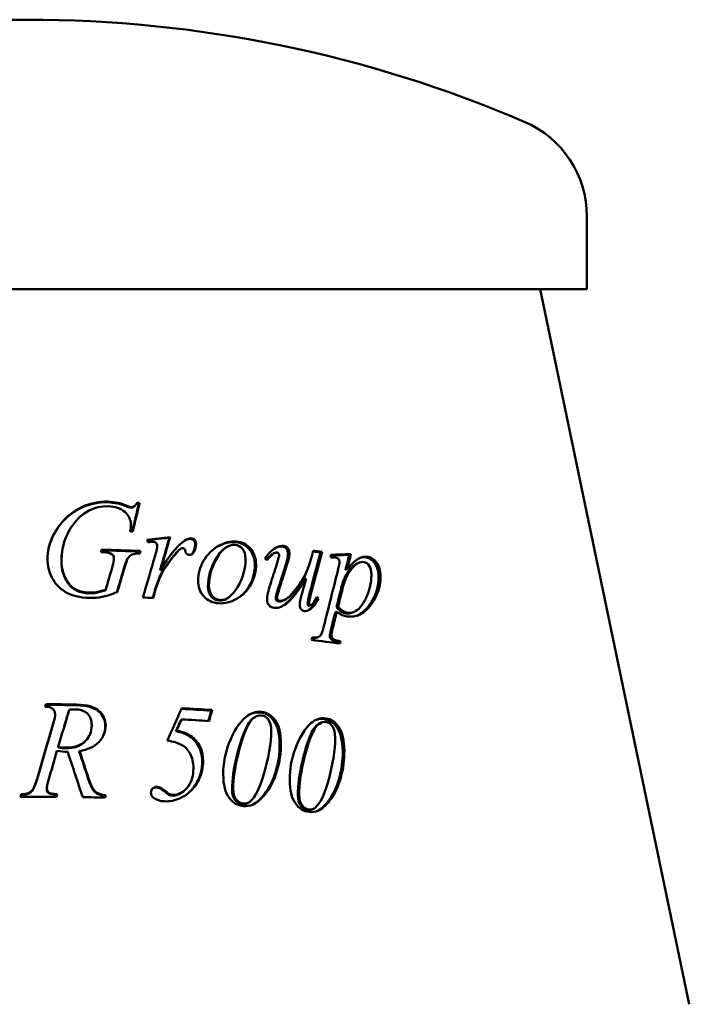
# Model space of a CAD drawing. Header units: millimetres. Extents: x 287 to 1393, y 223 to 965.
# Tile 4 of 4: x 1110 to 1323, y 652 to 965. Entities that reach past the tile are written whole.
import ezdxf

# ---------------------------------------------------------------- set-up
doc = ezdxf.new("R2010")
doc.units = ezdxf.units.MM
doc.header["$LTSCALE"] = 4
doc.layers.add('Widoczne (ISO)', color=7, linetype='Continuous', lineweight=50)

msp = doc.modelspace()

# ---------------------------------------------------------------- linework, layer by layer
at = {"layer": 'Widoczne (ISO)'}
for p, q in [((1290.39, 879.24), (1290.39, 902.24)), ((1290.39, 879.24), (935.39, 879.24)), ((1275.6, 879.24), (1322.89, 652.26)), ((1144.09, 810.33), (1144.26, 810.54)), ((1148.28, 811.22), (1148.48, 811.43)), ((1157.92, 800.34), (1158.16, 800.55)), ((1148.53, 795.94), (1148.73, 796.15)), ((1159.72, 795.07), (1159.97, 795.27)), ((1165.37, 795.55), (1165.66, 795.76)), ((1205.9, 795.65), (1206.41, 795.86)), ((1214.96, 794.92), (1215.52, 795.12)), ((1154.95, 789.97), (1155.17, 790.18)), ((1200.83, 787.24), (1201.31, 787.44)), ((1213.82, 790.14), (1214.37, 790.34)), ((1154.33, 786.62), (1154.56, 786.83)), ((1137.6, 783.61), (1137.73, 783.81)), ((1153.31, 783.72), (1153.53, 783.93)), ((1202.89, 778.99), (1202.41, 778.78)), ((1204.77, 780.86), (1205.26, 781.06)), ((1210.96, 778.31), (1211.48, 778.51)), ((1202.08, 777.39), (1202.56, 777.59)), ((1210.54, 776.65), (1211.06, 776.85)), ((1205.29, 768.85), (1204.8, 768.64)), ((1211.71, 767.33), (1212.23, 767.54)), ((1118.71, 747.3), (1118.74, 747.51)), ((1171.19, 745.46), (1171.49, 745.67)), ((1161.56, 742.47), (1161.81, 742.67)), ((1159.98, 738.96), (1160.23, 739.16)), ((1122.61, 733.74), (1122.65, 733.94)), ((1129.34, 732.42), (1129.43, 732.63)), ((1115.93, 723.66), (1115.94, 723.86)), ((1110.93, 718.74), (1110.92, 718.95)), ((1113.12, 719.08), (1113.12, 719.28)), ((1114.44, 720.06), (1114.45, 720.27)), ((1119.66, 719.22), (1119.69, 719.43)), ((1156.35, 719.8), (1156.57, 720)), ((1157.75, 718.77), (1157.98, 718.97)), ((1137.69, 718.43), (1137.81, 718.63))]:
    msp.add_line(p, q, dxfattribs=at)
for centre, radius, start, end in [((1112.89, 564.74), 400, 66.7905, 113.2095), ((1257.61, 902.24), 32.78, 0, 66.7905)]:
    msp.add_arc(centre, radius, start, end, dxfattribs=at)
for points, knots in [([(1119.25, 793.46), (1119.25, 796.01), (1119.79, 798.42), (1120.88, 800.69), (1121.96, 802.97), (1123.32, 804.89), (1124.95, 806.46), (1126.58, 808.02), (1128.35, 809.24), (1130.25, 810.11)], [0, 0, 0, 0, 1, 1, 1, 2, 2, 2, 3, 3, 3, 3]), ([(1119.49, 796.33), (1119.75, 797.76), (1120.2, 799.15), (1120.84, 800.49), (1121.92, 802.77), (1123.27, 804.69), (1124.89, 806.25), (1126.51, 807.81), (1128.27, 809.03), (1130.16, 809.91)], [0.41142, 0.41142, 0.41142, 0.41142, 1, 1, 1, 2, 2, 2, 3, 3, 3, 3]), ([(1145.69, 804.68), (1145.69, 806.1), (1145.05, 807.38), (1143.78, 808.51), (1142.51, 809.65), (1140.75, 810.25), (1138.5, 810.32)], [0, 0, 0, 0, 1, 1, 1, 2, 2, 2, 2]), ([(1145.6, 809.87), (1145.95, 809.85), (1146.26, 809.93), (1146.51, 810.08), (1146.61, 810.14), (1146.72, 810.24), (1146.83, 810.36)], [0, 0, 0, 0, 1, 1, 1, 1.379544, 1.379544, 1.379544, 1.379544]), ([(1145.78, 810.07), (1146.14, 810.06), (1146.44, 810.13), (1146.7, 810.29), (1146.96, 810.45), (1147.28, 810.84), (1147.69, 811.46)], [0, 0, 0, 0, 1, 1, 1, 2, 2, 2, 2]), ([(1164.57, 799.96), (1165.03, 799.93), (1165.4, 799.77), (1165.68, 799.47), (1165.95, 799.18), (1166.09, 798.76), (1166.09, 798.22)], [0, 0, 0, 0, 1, 1, 1, 2, 2, 2, 2]), ([(1164.85, 800.17), (1165.32, 800.14), (1165.69, 799.97), (1165.97, 799.68), (1166.24, 799.38), (1166.38, 798.96), (1166.38, 798.42)], [0, 0, 0, 0, 1, 1, 1, 2, 2, 2, 2]), ([(1167.01, 786.74), (1167.01, 788.86), (1167.6, 790.96), (1168.79, 793.01), (1169.97, 795.06), (1171.56, 796.64), (1173.52, 797.73), (1175.48, 798.82), (1177.37, 799.3), (1179.18, 799.15)], [0, 0, 0, 0, 1, 1, 1, 2, 2, 2, 3, 3, 3, 3]), ([(1175.88, 797.26), (1174.78, 796.61), (1173.73, 795.44), (1172.73, 793.74), (1171.02, 790.84), (1170.16, 787.88), (1170.16, 784.9)], [0.416958, 0.416958, 0.416958, 0.416958, 1, 1, 1, 2, 2, 2, 2]), ([(1178.68, 798.07), (1176.65, 798.23), (1174.78, 796.86), (1173.05, 793.95), (1171.33, 791.04), (1170.47, 788.09), (1170.47, 785.1)], [0, 0, 0, 0, 1, 1, 1, 2, 2, 2, 2]), ([(1172.85, 797.33), (1172.96, 797.4), (1173.07, 797.46), (1173.19, 797.53), (1175.14, 798.62), (1177.02, 799.09), (1178.82, 798.95)], [1.941658, 1.941658, 1.941658, 1.941658, 2, 2, 2, 3, 3, 3, 3]), ([(1182.07, 793.65), (1182.07, 794.99), (1181.75, 796.04), (1181.13, 796.8), (1180.5, 797.56), (1179.69, 797.99), (1178.68, 798.07)], [0, 0, 0, 0, 1, 1, 1, 2, 2, 2, 2]), ([(1178.82, 798.95), (1180.64, 798.8), (1182.12, 798.04), (1183.28, 796.69), (1184.44, 795.34), (1185.02, 793.66), (1185.03, 791.67)], [0, 0, 0, 0, 1, 1, 1, 2, 2, 2, 2]), ([(1179.18, 799.15), (1181.01, 799), (1182.5, 798.25), (1183.67, 796.9), (1184.83, 795.54), (1185.42, 793.87), (1185.43, 791.88)], [0, 0, 0, 0, 1, 1, 1, 2, 2, 2, 2]), ([(1193.76, 797.56), (1194.29, 797.5), (1194.72, 797.25), (1195.05, 796.81), (1195.39, 796.37), (1195.56, 795.84), (1195.57, 795.22)], [0, 0, 0, 0, 1, 1, 1, 2, 2, 2, 2]), ([(1194.21, 797.76), (1194.73, 797.71), (1195.17, 797.46), (1195.5, 797.02), (1195.84, 796.57), (1196.01, 796.04), (1196.02, 795.42)], [0, 0, 0, 0, 1, 1, 1, 2, 2, 2, 2]), ([(1148.51, 795.32), (1147.39, 795.34), (1146.57, 795.24), (1146.07, 795.02), (1145.56, 794.79), (1145.12, 794.38), (1144.75, 793.8)], [0, 0, 0, 0, 1, 1, 1, 2, 2, 2, 2]), ([(1164.2, 794.87), (1163.87, 794.88), (1163.59, 795.01), (1163.36, 795.24), (1163.14, 795.47), (1162.99, 795.81), (1162.93, 796.26)], [0, 0, 0, 0, 1, 1, 1, 2, 2, 2, 2]), ([(1190.78, 795.24), (1190.75, 795.23), (1190.71, 795.21), (1190.67, 795.19), (1190.37, 795.02), (1189.72, 794.4), (1188.71, 793.32)], [0.890214, 0.890214, 0.890214, 0.890214, 1, 1, 1, 1.915865, 1.915865, 1.915865, 1.915865]), ([(1192.1, 795.61), (1191.77, 795.65), (1191.43, 795.57), (1191.1, 795.39), (1190.77, 795.21), (1190.01, 794.48), (1188.83, 793.21)], [0, 0, 0, 0, 1, 1, 1, 2, 2, 2, 2]), ([(1192.75, 794.93), (1192.75, 795.09), (1192.68, 795.24), (1192.55, 795.38), (1192.41, 795.52), (1192.27, 795.6), (1192.1, 795.61)], [0, 0, 0, 0, 1, 1, 1, 2, 2, 2, 2]), ([(1193.06, 780.28), (1193.52, 780.24), (1194.11, 780.41), (1194.85, 780.81), (1195.58, 781.2), (1196.55, 782.16), (1197.74, 783.66), (1198.94, 785.17), (1199.91, 786.6), (1200.68, 787.94), (1201.44, 789.28), (1202.24, 791.46), (1203.07, 794.48)], [0, 0, 0, 0, 1, 1, 1, 2, 2, 2, 3, 3, 3, 4, 4, 4, 4]), ([(1211.91, 792.63), (1211.91, 793.01), (1211.81, 793.33), (1211.61, 793.57), (1211.41, 793.81), (1211.12, 793.95), (1210.71, 794.01)], [0, 0, 0, 0, 1, 1, 1, 2, 2, 2, 2]), ([(1214.37, 790.34), (1215.68, 791.99), (1216.84, 793.11), (1217.87, 793.68), (1218.89, 794.25), (1219.94, 794.46), (1221.01, 794.29)], [0, 0, 0, 0, 1, 1, 1, 2, 2, 2, 2]), ([(1220.42, 794.08), (1221.47, 793.92), (1222.38, 793.27), (1223.14, 792.14), (1223.9, 791.01), (1224.29, 789.64), (1224.32, 788.02)], [0, 0, 0, 0, 1, 1, 1, 2, 2, 2, 2]), ([(1221.01, 794.29), (1222.07, 794.12), (1222.97, 793.47), (1223.74, 792.34), (1224.5, 791.21), (1224.9, 789.84), (1224.93, 788.22)], [0, 0, 0, 0, 1, 1, 1, 2, 2, 2, 2]), ([(1132.65, 781.23), (1129.51, 781.29), (1126.96, 781.91), (1125, 783.1), (1123.05, 784.28), (1121.6, 785.83), (1120.66, 787.75), (1119.72, 789.67), (1119.25, 791.57), (1119.25, 793.46)], [0, 0, 0, 0, 1, 1, 1, 2, 2, 2, 3, 3, 3, 3]), ([(1123.65, 792.93), (1123.65, 790.19), (1124.37, 787.82), (1125.81, 785.81), (1127.26, 783.8), (1129.49, 782.77), (1132.49, 782.7)], [0, 0, 0, 0, 1, 1, 1, 2, 2, 2, 2]), ([(1123.71, 793.13), (1123.71, 790.4), (1124.43, 788.03), (1125.88, 786.01), (1127.33, 784), (1129.58, 782.97), (1132.6, 782.91)], [0, 0, 0, 0, 1, 1, 1, 2, 2, 2, 2]), ([(1185.43, 791.88), (1185.44, 789.71), (1184.91, 787.62), (1183.83, 785.6), (1182.75, 783.58), (1181.24, 782.03), (1179.29, 780.95), (1177.34, 779.87), (1175.42, 779.39), (1173.55, 779.53)], [0, 0, 0, 0, 1, 1, 1, 2, 2, 2, 3, 3, 3, 3]), ([(1174.04, 780.57), (1176.01, 780.43), (1177.85, 781.8), (1179.55, 784.67), (1181.25, 787.55), (1182.08, 790.54), (1182.07, 793.65)], [0, 0, 0, 0, 1, 1, 1, 2, 2, 2, 2]), ([(1185.03, 791.67), (1185.05, 789.5), (1184.52, 787.41), (1183.45, 785.39), (1182.43, 783.49), (1181.04, 782), (1179.25, 780.93)], [0, 0, 0, 0, 1, 1, 1, 1.945209, 1.945209, 1.945209, 1.945209]), ([(1217.68, 792.26), (1216.86, 791.97), (1216.06, 791.33), (1215.25, 790.35), (1213.97, 788.77), (1213.04, 786.82), (1212.46, 784.53)], [0.375207, 0.375207, 0.375207, 0.375207, 1, 1, 1, 2, 2, 2, 2]), ([(1219.73, 792.61), (1218.41, 792.82), (1217.1, 792.13), (1215.81, 790.55), (1214.52, 788.97), (1213.58, 787.03), (1213, 784.73)], [0, 0, 0, 0, 1, 1, 1, 2, 2, 2, 2]), ([(1222.01, 788.72), (1221.99, 789.86), (1221.76, 790.77), (1221.3, 791.45), (1220.85, 792.13), (1220.32, 792.52), (1219.73, 792.61)], [0, 0, 0, 0, 1, 1, 1, 2, 2, 2, 2]), ([(1201.31, 787.44), (1199.06, 783.71), (1197.13, 781.17), (1195.57, 779.85), (1194, 778.52), (1192.55, 777.92), (1191.21, 778.05)], [0, 0, 0, 0, 1, 1, 1, 2, 2, 2, 2]), ([(1224.93, 788.22), (1224.98, 785.07), (1224, 782.04), (1221.91, 779.13), (1219.81, 776.21), (1217.3, 774.96), (1214.36, 775.36)], [0, 0, 0, 0, 1, 1, 1, 2, 2, 2, 2]), ([(1214.65, 776.51), (1215.31, 776.42), (1215.97, 776.53), (1216.63, 776.85), (1217.3, 777.17), (1217.94, 777.69), (1218.56, 778.41), (1219.18, 779.13), (1219.74, 779.99), (1220.22, 780.98), (1220.71, 781.96), (1221.13, 783.15), (1221.5, 784.53), (1221.87, 785.91), (1222.04, 787.31), (1222.01, 788.72)], [0, 0, 0, 0, 1, 1, 1, 2, 2, 2, 3, 3, 3, 4, 4, 4, 5, 5, 5, 5]), ([(1224.32, 788.02), (1224.38, 784.86), (1223.41, 781.84), (1221.33, 778.92), (1220.17, 777.3), (1218.88, 776.19), (1217.46, 775.6)], [0, 0, 0, 0, 1, 1, 1, 1.556461, 1.556461, 1.556461, 1.556461]), ([(1173.55, 779.53), (1171.64, 779.66), (1170.06, 780.4), (1168.85, 781.74), (1167.63, 783.08), (1167.01, 784.75), (1167.01, 786.74)], [0, 0, 0, 0, 1, 1, 1, 2, 2, 2, 2]), ([(1170.16, 784.9), (1170.17, 783.53), (1170.51, 782.45), (1171.18, 781.66), (1171.85, 780.87), (1172.7, 780.44), (1173.71, 780.37)], [0, 0, 0, 0, 1, 1, 1, 2, 2, 2, 2]), ([(1170.47, 785.1), (1170.48, 783.73), (1170.82, 782.65), (1171.49, 781.86), (1172.17, 781.07), (1173.02, 780.64), (1174.04, 780.57)], [0, 0, 0, 0, 1, 1, 1, 2, 2, 2, 2]), ([(1200.83, 787.24), (1198.6, 783.51), (1196.68, 780.97), (1195.13, 779.65), (1194.53, 779.13), (1193.94, 778.73), (1193.38, 778.44)], [0, 0, 0, 0, 1, 1, 1, 1.38535, 1.38535, 1.38535, 1.38535]), ([(1132.49, 782.7), (1133.24, 782.69), (1133.94, 782.73), (1134.6, 782.85), (1135.26, 782.96), (1136.26, 783.21), (1137.6, 783.61)], [0, 0, 0, 0, 1, 1, 1, 2, 2, 2, 2]), ([(1132.6, 782.91), (1133.35, 782.89), (1134.05, 782.94), (1134.72, 783.05), (1135.38, 783.16), (1136.39, 783.42), (1137.73, 783.81)], [0, 0, 0, 0, 1, 1, 1, 2, 2, 2, 2]), ([(1141.39, 783.1), (1139.39, 782.32), (1137.77, 781.8), (1136.54, 781.55), (1135.31, 781.3), (1134.01, 781.2), (1132.65, 781.23)], [0, 0, 0, 0, 1, 1, 1, 2, 2, 2, 2]), ([(1192.1, 781.29), (1192.1, 781), (1192.19, 780.77), (1192.36, 780.59), (1192.53, 780.42), (1192.77, 780.31), (1193.06, 780.28)], [0, 0, 0, 0, 1, 1, 1, 2, 2, 2, 2]), ([(1202.63, 778.94), (1202.8, 778.92), (1202.99, 779), (1203.19, 779.19), (1203.38, 779.37), (1203.89, 780.19), (1204.68, 781.63)], [0, 0, 0, 0, 1, 1, 1, 2, 2, 2, 2]), ([(1191.21, 778.05), (1190.57, 778.12), (1190.03, 778.39), (1189.59, 778.89), (1189.15, 779.38), (1188.92, 779.98), (1188.92, 780.68)], [0, 0, 0, 0, 1, 1, 1, 2, 2, 2, 2]), ([(1191.68, 781.08), (1191.68, 780.8), (1191.77, 780.56), (1191.94, 780.39), (1192.11, 780.21), (1192.34, 780.11), (1192.63, 780.08)], [0, 0, 0, 0, 1, 1, 1, 2, 2, 2, 2]), ([(1200.75, 777.06), (1200.31, 777.11), (1199.96, 777.31), (1199.69, 777.65), (1199.42, 778), (1199.28, 778.42), (1199.28, 778.92)], [0, 0, 0, 0, 1, 1, 1, 2, 2, 2, 2]), ([(1201.78, 779.47), (1201.78, 779.23), (1201.82, 779.06), (1201.88, 778.94), (1201.95, 778.82), (1202.04, 778.75), (1202.15, 778.74)], [0, 0, 0, 0, 1, 1, 1, 2, 2, 2, 2]), ([(1202.26, 779.68), (1202.26, 779.44), (1202.29, 779.26), (1202.36, 779.14), (1202.42, 779.02), (1202.51, 778.96), (1202.63, 778.94)], [0, 0, 0, 0, 1, 1, 1, 2, 2, 2, 2]), ([(1214.36, 775.36), (1213.74, 775.45), (1213.18, 775.6), (1212.7, 775.81), (1212.21, 776.03), (1211.67, 776.38), (1211.06, 776.85)], [0, 0, 0, 0, 1, 1, 1, 2, 2, 2, 2]), ([(1203.21, 768.65), (1204.42, 768.57), (1205.23, 768.71), (1205.64, 769.05), (1206.06, 769.4), (1206.49, 770.46), (1206.92, 772.23)], [0, 0, 0, 0, 1, 1, 1, 2, 2, 2, 2]), ([(1208.81, 769.21), (1208.82, 768.89), (1208.89, 768.61), (1209.04, 768.37), (1209.19, 768.13), (1209.43, 767.93), (1209.76, 767.76), (1210.09, 767.6), (1210.74, 767.46), (1211.71, 767.33)], [0, 0, 0, 0, 1, 1, 1, 2, 2, 2, 3, 3, 3, 3]), ([(1209.32, 769.41), (1209.32, 769.09), (1209.4, 768.81), (1209.55, 768.57), (1209.7, 768.33), (1209.94, 768.13), (1210.27, 767.97), (1210.6, 767.81), (1211.26, 767.66), (1212.23, 767.54)], [0, 0, 0, 0, 1, 1, 1, 2, 2, 2, 3, 3, 3, 3]), ([(1128.42, 747.19), (1131.68, 747.14), (1134.02, 746.48), (1135.44, 745.24), (1136.87, 744), (1137.59, 742.38), (1137.59, 740.4)], [0, 0, 0, 0, 1, 1, 1, 2, 2, 2, 2]), ([(1128.5, 747.4), (1131.77, 747.34), (1134.12, 746.69), (1135.56, 745.44), (1137, 744.2), (1137.71, 742.59), (1137.71, 740.6)], [0, 0, 0, 0, 1, 1, 1, 2, 2, 2, 2]), ([(1121.68, 744.34), (1121.68, 745), (1121.4, 745.56), (1120.84, 746.03), (1120.29, 746.5), (1119.5, 746.73), (1118.47, 746.72)], [0, 0, 0, 0, 1, 1, 1, 2, 2, 2, 2]), ([(1133.28, 740.81), (1133.28, 742.41), (1132.83, 743.64), (1131.92, 744.52), (1131.01, 745.39), (1129.63, 745.85), (1127.79, 745.87)], [0, 0, 0, 0, 1, 1, 1, 2, 2, 2, 2]), ([(1187.15, 743.96), (1186.37, 744.03), (1185.56, 743.77), (1184.75, 743.18), (1183.93, 742.59), (1183.08, 741.3), (1182.21, 739.3), (1181.34, 737.29), (1180.5, 734.68), (1179.7, 731.47)], [0, 0, 0, 0, 1, 1, 1, 2, 2, 2, 3, 3, 3, 3]), ([(1186.72, 744.88), (1188.46, 744.73), (1189.92, 743.83), (1191.11, 742.18), (1192.29, 740.53), (1192.89, 738.05), (1192.91, 734.74)], [0, 0, 0, 0, 1, 1, 1, 2, 2, 2, 2]), ([(1187.1, 745.09), (1188.85, 744.93), (1190.32, 744.03), (1191.51, 742.39), (1192.7, 740.74), (1193.3, 738.26), (1193.32, 734.94)], [0, 0, 0, 0, 1, 1, 1, 2, 2, 2, 2]), ([(1190.27, 739.02), (1190.26, 740.62), (1189.95, 741.82), (1189.33, 742.63), (1188.71, 743.44), (1187.98, 743.89), (1187.15, 743.96)], [0, 0, 0, 0, 1, 1, 1, 2, 2, 2, 2]), ([(1125.15, 733.72), (1127.66, 733.69), (1129.64, 734.35), (1131.1, 735.7), (1132.56, 737.06), (1133.28, 738.76), (1133.28, 740.81)], [0, 0, 0, 0, 1, 1, 1, 2, 2, 2, 2]), ([(1137.71, 740.6), (1137.71, 738.72), (1136.98, 737.01), (1135.5, 735.48), (1134.02, 733.95), (1132, 733), (1129.43, 732.63)], [0, 0, 0, 0, 1, 1, 1, 2, 2, 2, 2]), ([(1184.91, 743.31), (1184.73, 743.22), (1184.56, 743.1), (1184.38, 742.98), (1183.56, 742.39), (1182.73, 741.1), (1181.86, 739.09), (1180.99, 737.09), (1180.16, 734.48), (1179.36, 731.27)], [0.781782, 0.781782, 0.781782, 0.781782, 1, 1, 1, 2, 2, 2, 3, 3, 3, 3]), ([(1205.67, 741.46), (1205.39, 741.34), (1205.11, 741.17), (1204.83, 740.97), (1204.06, 740.4), (1203.27, 739.13), (1202.45, 737.15), (1201.64, 735.18), (1200.86, 732.6), (1200.11, 729.41)], [0.631664, 0.631664, 0.631664, 0.631664, 1, 1, 1, 2, 2, 2, 3, 3, 3, 3]), ([(1207.57, 741.88), (1206.83, 741.97), (1206.07, 741.73), (1205.3, 741.17), (1204.53, 740.61), (1203.73, 739.34), (1202.91, 737.36), (1202.09, 735.38), (1201.31, 732.8), (1200.55, 729.62)], [0, 0, 0, 0, 1, 1, 1, 2, 2, 2, 3, 3, 3, 3]), ([(1207.03, 742.81), (1208.68, 742.61), (1210.06, 741.67), (1211.19, 740), (1212.31, 738.33), (1212.89, 735.84), (1212.93, 732.53)], [0, 0, 0, 0, 1, 1, 1, 2, 2, 2, 2]), ([(1207.52, 743.01), (1209.18, 742.82), (1210.56, 741.88), (1211.69, 740.2), (1212.82, 738.53), (1213.4, 736.04), (1213.44, 732.73)], [0, 0, 0, 0, 1, 1, 1, 2, 2, 2, 2]), ([(1210.54, 736.88), (1210.52, 738.47), (1210.22, 739.68), (1209.63, 740.51), (1209.04, 741.33), (1208.36, 741.79), (1207.57, 741.88)], [0, 0, 0, 0, 1, 1, 1, 2, 2, 2, 2]), ([(1125.09, 733.52), (1127.59, 733.49), (1129.56, 734.14), (1131.01, 735.5), (1131.64, 736.09), (1132.14, 736.75), (1132.49, 737.47)], [0, 0, 0, 0, 1, 1, 1, 1.436834, 1.436834, 1.436834, 1.436834]), ([(1165.55, 727.16), (1165.55, 728.95), (1165.19, 730.5), (1164.47, 731.81), (1163.75, 733.12), (1162.83, 734.06), (1161.72, 734.64), (1160.6, 735.22), (1159.11, 735.66), (1157.25, 735.95)], [0, 0, 0, 0, 1, 1, 1, 2, 2, 2, 3, 3, 3, 3]), ([(1192.91, 734.74), (1192.92, 731.89), (1192.51, 729.02), (1191.65, 726.13), (1190.79, 723.25), (1189.57, 720.79), (1187.97, 718.76)], [0, 0, 0, 0, 1, 1, 1, 2, 2, 2, 2]), ([(1193.32, 734.94), (1193.33, 732.09), (1192.91, 729.22), (1192.05, 726.34), (1191.19, 723.45), (1189.95, 721), (1188.34, 718.97)], [0, 0, 0, 0, 1, 1, 1, 2, 2, 2, 2]), ([(1212.93, 732.53), (1212.96, 729.68), (1212.58, 726.83), (1211.79, 723.98), (1211, 721.12), (1209.85, 718.7), (1208.34, 716.72)], [0, 0, 0, 0, 1, 1, 1, 2, 2, 2, 2]), ([(1213.44, 732.73), (1213.47, 729.89), (1213.09, 727.04), (1212.29, 724.18), (1211.49, 721.33), (1210.34, 718.91), (1208.82, 716.92)], [0, 0, 0, 0, 1, 1, 1, 2, 2, 2, 2]), ([(1168.61, 729.45), (1168.61, 727.43), (1168.25, 725.64), (1167.52, 724.06), (1166.8, 722.48), (1165.91, 721.18), (1164.85, 720.14), (1163.79, 719.11), (1162.66, 718.3), (1161.44, 717.73)], [0, 0, 0, 0, 1, 1, 1, 2, 2, 2, 3, 3, 3, 3]), ([(1168.33, 729.24), (1168.33, 727.23), (1167.97, 725.44), (1167.25, 723.86), (1166.53, 722.28), (1165.64, 720.97), (1164.59, 719.94), (1164.29, 719.64), (1163.99, 719.37), (1163.67, 719.11)], [0, 0, 0, 0, 1, 1, 1, 2, 2, 2, 2.284361, 2.284361, 2.284361, 2.284361]), ([(1159.05, 718.73), (1160.68, 718.65), (1162.16, 719.39), (1163.52, 720.93), (1164.88, 722.48), (1165.55, 724.56), (1165.55, 727.16)], [0, 0, 0, 0, 1, 1, 1, 2, 2, 2, 2]), ([(1181.43, 715.17), (1179.61, 715.31), (1178.09, 716.18), (1176.86, 717.81), (1175.64, 719.44), (1175.02, 721.92), (1175.01, 725.25)], [0, 0, 0, 0, 1, 1, 1, 2, 2, 2, 2]), ([(1132.19, 723.76), (1132.9, 721.63), (1133.6, 720.24), (1134.3, 719.59), (1134.99, 718.93), (1136.13, 718.55), (1137.69, 718.43)], [0, 0, 0, 0, 1, 1, 1, 2, 2, 2, 2]), ([(1132.29, 723.96), (1133, 721.84), (1133.71, 720.45), (1134.41, 719.79), (1135.11, 719.14), (1136.24, 718.75), (1137.81, 718.63)], [0, 0, 0, 0, 1, 1, 1, 2, 2, 2, 2]), ([(1202.26, 713.3), (1200.54, 713.48), (1199.08, 714.4), (1197.9, 716.05), (1196.72, 717.7), (1196.12, 720.19), (1196.1, 723.52)], [0, 0, 0, 0, 1, 1, 1, 2, 2, 2, 2]), ([(1152.06, 719.45), (1152.06, 719.98), (1152.25, 720.42), (1152.63, 720.77), (1153, 721.12), (1153.46, 721.29), (1154.01, 721.26)], [0, 0, 0, 0, 1, 1, 1, 2, 2, 2, 2]), ([(1177.83, 720.47), (1177.83, 718.97), (1178.15, 717.83), (1178.78, 717.04), (1179.41, 716.25), (1180.17, 715.82), (1181.06, 715.76)], [0, 0, 0, 0, 1, 1, 1, 2, 2, 2, 2]), ([(1178.15, 720.67), (1178.16, 719.17), (1178.48, 718.03), (1179.11, 717.24), (1179.75, 716.46), (1180.51, 716.03), (1181.4, 715.96)], [0, 0, 0, 0, 1, 1, 1, 2, 2, 2, 2]), ([(1199.12, 718.88), (1199.13, 717.38), (1199.44, 716.23), (1200.05, 715.43), (1200.66, 714.63), (1201.39, 714.18), (1202.24, 714.09)], [0, 0, 0, 0, 1, 1, 1, 2, 2, 2, 2]), ([(1198.69, 718.67), (1198.7, 717.18), (1199.01, 716.03), (1199.62, 715.22), (1200.22, 714.42), (1200.95, 713.98), (1201.79, 713.89)], [0, 0, 0, 0, 1, 1, 1, 2, 2, 2, 2])]:
    msp.add_open_spline(points, degree=3, knots=knots, dxfattribs=at)
for points in [[(1138.5, 810.32), (1133.91, 810.45), (1130.13, 808.42), (1127.2, 804.26)], [(1130.16, 809.91), (1132.78, 811.1), (1135.51, 811.66), (1138.36, 811.57)], [(1130.25, 810.11), (1132.89, 811.31), (1135.64, 811.86), (1138.5, 811.78)], [(1138.36, 811.57), (1140.47, 811.51), (1142.38, 811.1), (1144.09, 810.33)], [(1138.5, 811.78), (1140.62, 811.72), (1142.54, 811.3), (1144.26, 810.54)], [(1144.09, 810.33), (1144.78, 810.03), (1145.28, 809.88), (1145.6, 809.87)], [(1144.26, 810.54), (1144.96, 810.24), (1145.46, 810.08), (1145.78, 810.07)], [(1148.28, 811.22), (1147.58, 808.24), (1146.87, 805.25), (1146.16, 802.26)], [(1148.48, 811.43), (1147.75, 808.37), (1147.02, 805.32), (1146.29, 802.26)], [(1147.03, 810.57), (1146.96, 810.5), (1146.9, 810.43), (1146.83, 810.36)], [(1147.55, 811.25), (1147.79, 811.24), (1148.04, 811.23), (1148.28, 811.22)], [(1147.69, 811.46), (1147.95, 811.45), (1148.21, 811.44), (1148.48, 811.43)], [(1127.2, 804.26), (1124.87, 800.97), (1123.71, 797.26), (1123.71, 793.13)], [(1145.5, 802.29), (1145.63, 803.37), (1145.69, 804.17), (1145.69, 804.68)], [(1146.29, 802.26), (1146.03, 802.27), (1145.76, 802.28), (1145.5, 802.29)], [(1150.79, 799.7), (1153.26, 799.99), (1155.72, 800.28), (1158.16, 800.55)], [(1150.85, 799.53), (1153.22, 799.81), (1155.57, 800.08), (1157.92, 800.34)], [(1157.92, 800.34), (1156.93, 796.89), (1155.94, 793.43), (1154.95, 789.97)], [(1158.16, 800.55), (1157.17, 797.09), (1156.17, 793.64), (1155.17, 790.18)], [(1162.03, 798.87), (1163.19, 799.78), (1164.13, 800.21), (1164.85, 800.17)], [(1162.04, 798.89), (1163.07, 799.65), (1163.91, 800), (1164.57, 799.96)], [(1124.52, 798.81), (1123.94, 796.96), (1123.65, 794.99), (1123.65, 792.93)], [(1124.52, 798.81), (1124.54, 798.87), (1124.56, 798.93), (1124.57, 798.99)], [(1151.08, 798.9), (1150.98, 799.17), (1150.89, 799.43), (1150.79, 799.7)], [(1152.66, 799.02), (1152.37, 799.03), (1151.84, 798.99), (1151.08, 798.9)], [(1153.76, 798.63), (1153.47, 798.87), (1153.11, 799), (1152.66, 799.02)], [(1153.38, 794.65), (1153.84, 796.19), (1154.07, 797.29), (1154.07, 797.95)], [(1154.07, 797.95), (1154.07, 798.22), (1153.97, 798.45), (1153.76, 798.63)], [(1155.17, 790.18), (1157.72, 794.37), (1160, 797.26), (1162.03, 798.87)], [(1161.65, 796.88), (1161.27, 796.7), (1160.71, 796.16), (1159.97, 795.27)], [(1162.33, 797.01), (1162.08, 797.03), (1161.85, 796.98), (1161.65, 796.88)], [(1162.74, 796.82), (1162.63, 796.94), (1162.49, 797), (1162.33, 797.01)], [(1162.93, 796.26), (1162.89, 796.53), (1162.83, 796.72), (1162.74, 796.82)], [(1166.09, 798.22), (1166.09, 797.27), (1165.85, 796.39), (1165.37, 795.55)], [(1166.38, 798.42), (1166.38, 797.48), (1166.14, 796.59), (1165.66, 795.76)], [(1175.88, 797.26), (1175.99, 797.33), (1176.1, 797.4), (1176.21, 797.46)], [(1188.2, 793.75), (1189.3, 795.32), (1190.45, 796.43), (1191.65, 797.09)], [(1191.65, 797.09), (1192.58, 797.62), (1193.43, 797.84), (1194.21, 797.76)], [(1191.9, 797.23), (1192.56, 797.51), (1193.18, 797.62), (1193.76, 797.56)], [(1136.2, 795.72), (1136.28, 796), (1136.36, 796.28), (1136.44, 796.56)], [(1136.81, 795.71), (1136.6, 795.71), (1136.4, 795.72), (1136.2, 795.72)], [(1136.38, 796.35), (1140.45, 796.24), (1144.51, 796.11), (1148.53, 795.94)], [(1136.44, 796.56), (1140.56, 796.45), (1144.66, 796.31), (1148.73, 796.15)], [(1139.79, 795), (1139.18, 795.43), (1138.18, 795.67), (1136.81, 795.71)], [(1140.35, 793.78), (1140.35, 794.31), (1140.16, 794.72), (1139.79, 795)], [(1139.89, 791.3), (1140.2, 792.33), (1140.35, 793.16), (1140.35, 793.78)], [(1144.75, 793.8), (1144.51, 793.43), (1144.12, 792.31), (1143.57, 790.44)], [(1144.92, 794.06), (1144.8, 793.92), (1144.69, 793.77), (1144.58, 793.6)], [(1144.92, 794.06), (1144.98, 794.13), (1145.03, 794.2), (1145.09, 794.26)], [(1148.53, 795.94), (1148.48, 795.73), (1148.42, 795.53), (1148.37, 795.32)], [(1148.73, 796.15), (1148.66, 795.87), (1148.58, 795.59), (1148.51, 795.32)], [(1149.53, 781.37), (1150.82, 785.8), (1152.1, 790.23), (1153.38, 794.65)], [(1159.72, 795.07), (1158.54, 793.73), (1157.26, 791.97), (1155.87, 789.78)], [(1159.97, 795.27), (1158.79, 793.93), (1157.5, 792.17), (1156.1, 789.99)], [(1161.07, 796.47), (1160.72, 796.2), (1160.27, 795.74), (1159.72, 795.07)], [(1161.07, 796.47), (1161.16, 796.54), (1161.24, 796.61), (1161.33, 796.67)], [(1165.66, 795.76), (1165.33, 795.12), (1164.84, 794.83), (1164.2, 794.87)], [(1165.37, 795.55), (1165.26, 795.34), (1165.13, 795.16), (1164.98, 795.02)], [(1188.83, 793.21), (1188.62, 793.39), (1188.41, 793.57), (1188.2, 793.75)], [(1190.78, 795.24), (1190.92, 795.31), (1191.06, 795.38), (1191.2, 795.45)], [(1192.02, 792.02), (1192.51, 793.56), (1192.75, 794.53), (1192.75, 794.93)], [(1195.57, 795.22), (1195.57, 794.44), (1195.28, 793.09), (1194.68, 791.18)], [(1196.02, 795.42), (1196.02, 794.64), (1195.73, 793.3), (1195.13, 791.39)], [(1205.9, 795.65), (1204.79, 791.46), (1203.67, 787.26), (1202.54, 783.06)], [(1206.41, 795.86), (1205.29, 791.66), (1204.16, 787.46), (1203.02, 783.26)], [(1203.07, 794.48), (1203.21, 795.06), (1203.36, 795.64), (1203.5, 796.22)], [(1203.44, 795.96), (1204.26, 795.86), (1205.08, 795.76), (1205.9, 795.65)], [(1203.5, 796.22), (1204.47, 796.1), (1205.44, 795.98), (1206.41, 795.86)], [(1209.18, 794.9), (1211.33, 794.99), (1213.44, 795.06), (1215.52, 795.12)], [(1209.19, 794.07), (1209.19, 794.35), (1209.19, 794.62), (1209.18, 794.9)], [(1209.19, 794.72), (1211.14, 794.79), (1213.06, 794.86), (1214.96, 794.92)], [(1210.71, 794.01), (1210.35, 794.06), (1209.85, 794.08), (1209.19, 794.07)], [(1214.96, 794.92), (1214.58, 793.32), (1214.2, 791.73), (1213.82, 790.14)], [(1215.52, 795.12), (1215.14, 793.53), (1214.75, 791.93), (1214.37, 790.34)], [(1218.44, 793.96), (1219.09, 794.15), (1219.75, 794.19), (1220.42, 794.08)], [(1137.73, 783.81), (1138.45, 786.31), (1139.17, 788.81), (1139.89, 791.3)], [(1144.58, 793.6), (1144.34, 793.23), (1143.95, 792.1), (1143.4, 790.24)], [(1189.96, 785.55), (1190.65, 787.71), (1191.34, 789.86), (1192.02, 792.02)], [(1194.68, 791.18), (1193.98, 788.97), (1193.27, 786.75), (1192.56, 784.53)], [(1195.13, 791.39), (1194.42, 789.17), (1193.71, 786.95), (1192.99, 784.73)], [(1211.5, 790.48), (1211.78, 791.63), (1211.91, 792.35), (1211.91, 792.63)], [(1217.68, 792.26), (1217.86, 792.33), (1218.05, 792.4), (1218.24, 792.46)], [(1143.4, 790.24), (1142.7, 787.85), (1142, 785.45), (1141.29, 783.06)], [(1143.57, 790.44), (1142.85, 788), (1142.12, 785.55), (1141.39, 783.1)], [(1155.87, 789.78), (1155.27, 788.86), (1154.76, 787.8), (1154.33, 786.62)], [(1156.1, 789.99), (1155.5, 789.06), (1154.99, 788.01), (1154.56, 786.83)], [(1199.52, 780.82), (1199.73, 781.78), (1200.33, 783.99), (1201.31, 787.44)], [(1206.92, 772.23), (1208.48, 778.33), (1210, 784.41), (1211.5, 790.48)], [(1154.33, 786.62), (1153.73, 785.02), (1153.39, 784.06), (1153.31, 783.72)], [(1154.56, 786.83), (1153.95, 785.23), (1153.61, 784.26), (1153.53, 783.93)], [(1188.92, 780.68), (1188.91, 781.77), (1189.26, 783.39), (1189.96, 785.55)], [(1192.56, 784.53), (1191.97, 782.73), (1191.68, 781.58), (1191.68, 781.08)], [(1192.99, 784.73), (1192.4, 782.93), (1192.1, 781.78), (1192.1, 781.29)], [(1212.46, 784.53), (1211.96, 782.45), (1211.46, 780.38), (1210.96, 778.31)], [(1213, 784.73), (1212.5, 782.66), (1211.99, 780.59), (1211.48, 778.51)], [(1152.84, 781.23), (1151.74, 781.28), (1150.63, 781.32), (1149.53, 781.37)], [(1153.31, 783.72), (1153.1, 782.89), (1152.89, 782.06), (1152.68, 781.23)], [(1153.53, 783.93), (1153.3, 783.03), (1153.07, 782.13), (1152.84, 781.23)], [(1202.54, 783.06), (1202.03, 781.18), (1201.78, 779.98), (1201.78, 779.47)], [(1203.02, 783.26), (1202.51, 781.38), (1202.25, 780.19), (1202.26, 779.68)], [(1204.68, 781.63), (1204.88, 781.44), (1205.07, 781.25), (1205.26, 781.06)], [(1173.71, 780.37), (1174.53, 780.31), (1175.32, 780.51), (1176.09, 780.97)], [(1176.44, 781.18), (1176.32, 781.11), (1176.21, 781.04), (1176.09, 780.97)], [(1192.63, 780.08), (1193.01, 780.04), (1193.48, 780.16), (1194.04, 780.42)], [(1194.49, 780.63), (1194.34, 780.56), (1194.19, 780.49), (1194.04, 780.42)], [(1199.28, 778.92), (1199.28, 779.41), (1199.36, 780.04), (1199.52, 780.82)], [(1204.77, 780.86), (1203.91, 779.22), (1203.01, 778.06), (1202.08, 777.39)], [(1202.15, 778.74), (1202.23, 778.73), (1202.32, 778.74), (1202.41, 778.78)], [(1205.26, 781.06), (1204.4, 779.42), (1203.5, 778.26), (1202.56, 777.59)], [(1204.44, 781.19), (1204.55, 781.08), (1204.66, 780.97), (1204.77, 780.86)], [(1210.96, 778.31), (1211.74, 777.16), (1212.8, 776.49), (1214.11, 776.31)], [(1211.48, 778.51), (1212.27, 777.36), (1213.33, 776.69), (1214.65, 776.51)], [(1202.56, 777.59), (1201.94, 777.17), (1201.34, 776.99), (1200.75, 777.06)], [(1202.08, 777.39), (1201.96, 777.3), (1201.83, 777.23), (1201.71, 777.16)], [(1210.54, 776.65), (1210.1, 774.86), (1209.65, 773.07), (1209.21, 771.28)], [(1211.06, 776.85), (1210.62, 775.06), (1210.17, 773.27), (1209.72, 771.48)], [(1214.11, 776.31), (1214.65, 776.23), (1215.19, 776.29), (1215.73, 776.49)], [(1216.28, 776.7), (1216.1, 776.63), (1215.91, 776.56), (1215.73, 776.49)], [(1209.21, 771.28), (1208.94, 770.23), (1208.81, 769.54), (1208.81, 769.21)], [(1209.72, 771.48), (1209.45, 770.43), (1209.32, 769.75), (1209.32, 769.41)], [(1203.03, 767.88), (1203.09, 768.14), (1203.15, 768.39), (1203.21, 768.65)], [(1212.06, 766.77), (1209.09, 767.16), (1206.08, 767.53), (1203.03, 767.88)], [(1203.16, 768.43), (1203.87, 768.41), (1204.42, 768.48), (1204.8, 768.64)], [(1211.71, 767.33), (1211.67, 767.17), (1211.63, 767), (1211.6, 766.83)], [(1212.23, 767.54), (1212.17, 767.28), (1212.12, 767.03), (1212.06, 766.77)], [(1118.47, 746.72), (1118.56, 746.98), (1118.65, 747.24), (1118.74, 747.51)], [(1118.51, 746.72), (1118.57, 746.91), (1118.64, 747.11), (1118.71, 747.3)], [(1118.71, 747.3), (1121.95, 747.28), (1125.19, 747.25), (1128.42, 747.19)], [(1118.74, 747.51), (1121.99, 747.49), (1125.25, 747.45), (1128.5, 747.4)], [(1121.14, 741.59), (1121.5, 742.77), (1121.68, 743.69), (1121.68, 744.34)], [(1126.13, 745.73), (1124.97, 741.8), (1123.81, 737.88), (1122.65, 733.94)], [(1126.06, 745.53), (1125.57, 743.86), (1125.08, 742.19), (1124.59, 740.52)], [(1127.79, 745.87), (1127.32, 745.88), (1126.76, 745.83), (1126.13, 745.73)], [(1157.25, 735.95), (1158.79, 739.39), (1160.33, 742.82), (1161.86, 746.24)], [(1161.76, 746.03), (1164.93, 745.86), (1168.07, 745.67), (1171.19, 745.46)], [(1161.86, 746.24), (1165.09, 746.07), (1168.3, 745.88), (1171.49, 745.67)], [(1171.19, 745.46), (1170.89, 744.37), (1170.58, 743.27), (1170.28, 742.18)], [(1171.49, 745.67), (1171.16, 744.5), (1170.84, 743.33), (1170.51, 742.16)], [(1182.28, 743.5), (1183.72, 744.71), (1185.33, 745.24), (1187.1, 745.09)], [(1183.24, 744.19), (1184.32, 744.76), (1185.48, 744.99), (1186.72, 744.88)], [(1115.93, 723.66), (1117.65, 729.57), (1119.37, 735.48), (1121.09, 741.38)], [(1115.94, 723.86), (1117.67, 729.78), (1119.41, 735.68), (1121.14, 741.59)], [(1121.09, 741.38), (1121.24, 741.88), (1121.36, 742.33), (1121.45, 742.73)], [(1121.5, 742.95), (1121.48, 742.87), (1121.47, 742.8), (1121.45, 742.73)], [(1161.56, 742.47), (1161.04, 741.3), (1160.51, 740.13), (1159.98, 738.96)], [(1161.81, 742.67), (1161.28, 741.5), (1160.76, 740.33), (1160.23, 739.16)], [(1170.51, 742.16), (1167.63, 742.35), (1164.73, 742.52), (1161.81, 742.67)], [(1176.82, 735.06), (1178.26, 738.85), (1180.09, 741.66), (1182.28, 743.5)], [(1184.91, 743.31), (1185.03, 743.38), (1185.15, 743.45), (1185.27, 743.51)], [(1197.8, 733.26), (1199.16, 737.01), (1200.88, 739.78), (1202.96, 741.55)], [(1202.96, 741.55), (1204.32, 742.72), (1205.85, 743.21), (1207.52, 743.01)], [(1204.37, 742.49), (1205.21, 742.81), (1206.1, 742.92), (1207.03, 742.81)], [(1205.67, 741.46), (1205.83, 741.52), (1205.98, 741.59), (1206.14, 741.66)], [(1132.6, 737.69), (1132.56, 737.62), (1132.53, 737.55), (1132.49, 737.47)], [(1137.59, 740.4), (1137.59, 739.18), (1137.28, 738.04), (1136.67, 736.97)], [(1159.98, 738.96), (1162.3, 738.47), (1164.09, 737.64), (1165.36, 736.48)], [(1160.23, 739.16), (1162.56, 738.68), (1164.35, 737.85), (1165.63, 736.69)], [(1187.59, 724.29), (1189.4, 730.28), (1190.29, 735.18), (1190.27, 739.02)], [(1165.36, 736.48), (1167.34, 734.68), (1168.32, 732.26), (1168.33, 729.24)], [(1165.63, 736.69), (1167.62, 734.88), (1168.61, 732.46), (1168.61, 729.45)], [(1175.01, 725.25), (1175, 728.56), (1175.61, 731.83), (1176.82, 735.06)], [(1208.09, 722.25), (1209.77, 728.18), (1210.58, 733.05), (1210.54, 736.88)], [(1122.26, 732.72), (1121.37, 729.62), (1120.47, 726.52), (1119.57, 723.41)], [(1125.66, 732.35), (1124.57, 732.35), (1123.44, 732.47), (1122.26, 732.72)], [(1122.61, 733.74), (1123.55, 733.6), (1124.37, 733.53), (1125.09, 733.52)], [(1122.65, 733.94), (1123.6, 733.81), (1124.43, 733.73), (1125.15, 733.72)], [(1130.43, 718), (1128.84, 722.79), (1127.25, 727.57), (1125.66, 732.35)], [(1129.34, 732.42), (1130.29, 729.54), (1131.24, 726.65), (1132.19, 723.76)], [(1129.43, 732.63), (1130.38, 729.74), (1131.33, 726.85), (1132.29, 723.96)], [(1179.36, 731.27), (1178.33, 727.07), (1177.82, 723.47), (1177.83, 720.47)], [(1179.7, 731.47), (1178.66, 727.28), (1178.15, 723.67), (1178.15, 720.67)], [(1196.1, 723.52), (1196.08, 726.82), (1196.65, 730.07), (1197.8, 733.26)], [(1200.11, 729.41), (1199.15, 725.25), (1198.67, 721.67), (1198.69, 718.67)], [(1200.55, 729.62), (1199.58, 725.45), (1199.1, 721.87), (1199.12, 718.88)], [(1114.44, 720.06), (1114.91, 720.75), (1115.41, 721.95), (1115.93, 723.66)], [(1114.45, 720.27), (1114.92, 720.95), (1115.42, 722.15), (1115.94, 723.86)], [(1119.57, 723.41), (1119.23, 722.36), (1119.06, 721.47), (1119.06, 720.75)], [(1183.56, 716.66), (1185.15, 718.09), (1186.49, 720.64), (1187.59, 724.29)], [(1204.29, 714.73), (1205.79, 716.13), (1207.06, 718.64), (1208.09, 722.25)], [(1110.67, 718.15), (1110.76, 718.42), (1110.84, 718.68), (1110.92, 718.95)], [(1110.75, 718.15), (1110.81, 718.35), (1110.87, 718.55), (1110.93, 718.74)], [(1110.92, 718.95), (1112, 719), (1112.73, 719.11), (1113.12, 719.28)], [(1110.93, 718.74), (1112, 718.79), (1112.73, 718.9), (1113.12, 719.08)], [(1113.12, 719.28), (1113.73, 719.52), (1114.17, 719.85), (1114.45, 720.27)], [(1113.12, 719.08), (1113.73, 719.32), (1114.16, 719.65), (1114.44, 720.06)], [(1119.1, 721.44), (1119.05, 721.12), (1119.02, 720.82), (1119.02, 720.55)], [(1119.02, 720.55), (1119.02, 719.99), (1119.24, 719.55), (1119.66, 719.22)], [(1119.06, 720.75), (1119.06, 720.19), (1119.27, 719.75), (1119.69, 719.43)], [(1119.1, 721.44), (1119.11, 721.51), (1119.12, 721.57), (1119.13, 721.64)], [(1119.66, 719.22), (1119.98, 719), (1120.86, 718.83), (1122.3, 718.7)], [(1119.69, 719.43), (1120.02, 719.2), (1120.91, 719.03), (1122.36, 718.9)], [(1122.36, 718.9), (1122.29, 718.64), (1122.21, 718.38), (1122.14, 718.11)], [(1152.93, 717.79), (1152.35, 718.24), (1152.06, 718.8), (1152.06, 719.45)], [(1152.47, 720.6), (1152.83, 720.93), (1153.28, 721.08), (1153.8, 721.06)], [(1153.8, 721.06), (1154.56, 721.03), (1155.41, 720.61), (1156.35, 719.8)], [(1154.01, 721.26), (1154.77, 721.23), (1155.63, 720.81), (1156.57, 720)], [(1156.35, 719.8), (1156.92, 719.29), (1157.39, 718.95), (1157.75, 718.77)], [(1156.57, 720), (1157.14, 719.49), (1157.61, 719.15), (1157.98, 718.97)], [(1157.75, 718.77), (1158.06, 718.63), (1158.41, 718.55), (1158.82, 718.53)], [(1157.98, 718.97), (1158.28, 718.83), (1158.64, 718.75), (1159.05, 718.73)], [(1158.82, 718.53), (1160.05, 718.47), (1161.21, 718.88), (1162.28, 719.77)], [(1162.55, 719.98), (1162.46, 719.91), (1162.37, 719.84), (1162.28, 719.77)], [(1188.34, 718.97), (1187.06, 717.37), (1185.71, 716.25), (1184.3, 715.59)], [(1187.97, 718.76), (1186.94, 717.47), (1185.86, 716.49), (1184.74, 715.82)], [(1122.14, 718.11), (1118.32, 718.15), (1114.5, 718.16), (1110.67, 718.15)], [(1137.57, 717.85), (1135.2, 717.91), (1132.82, 717.96), (1130.43, 718)], [(1137.69, 718.43), (1137.63, 718.23), (1137.57, 718.04), (1137.51, 717.85)], [(1137.81, 718.63), (1137.73, 718.37), (1137.65, 718.11), (1137.57, 717.85)], [(1156.4, 716.68), (1154.94, 716.74), (1153.78, 717.11), (1152.93, 717.79)], [(1161.44, 717.73), (1159.77, 716.95), (1158.09, 716.6), (1156.4, 716.68)], [(1181.06, 715.76), (1181.69, 715.71), (1182.25, 715.83), (1182.75, 716.11)], [(1181.4, 715.96), (1182.25, 715.9), (1182.97, 716.13), (1183.56, 716.66)], [(1184.3, 715.59), (1183.47, 715.23), (1182.52, 715.09), (1181.43, 715.17)], [(1183.1, 716.32), (1182.98, 716.25), (1182.86, 716.18), (1182.75, 716.11)], [(1208.34, 716.72), (1207.22, 715.25), (1206.03, 714.2), (1204.77, 713.56)], [(1208.82, 716.92), (1207.62, 715.36), (1206.34, 714.27), (1205, 713.66)], [(1201.79, 713.89), (1202.3, 713.84), (1202.76, 713.9), (1203.17, 714.09)], [(1202.24, 714.09), (1203.04, 714.01), (1203.73, 714.22), (1204.29, 714.73)], [(1205, 713.66), (1204.21, 713.31), (1203.3, 713.19), (1202.26, 713.3)], [(1203.63, 714.29), (1203.47, 714.23), (1203.32, 714.16), (1203.17, 714.09)]]:
    msp.add_open_spline(points, degree=3, dxfattribs=at)

doc.saveas('drawing.dxf')
